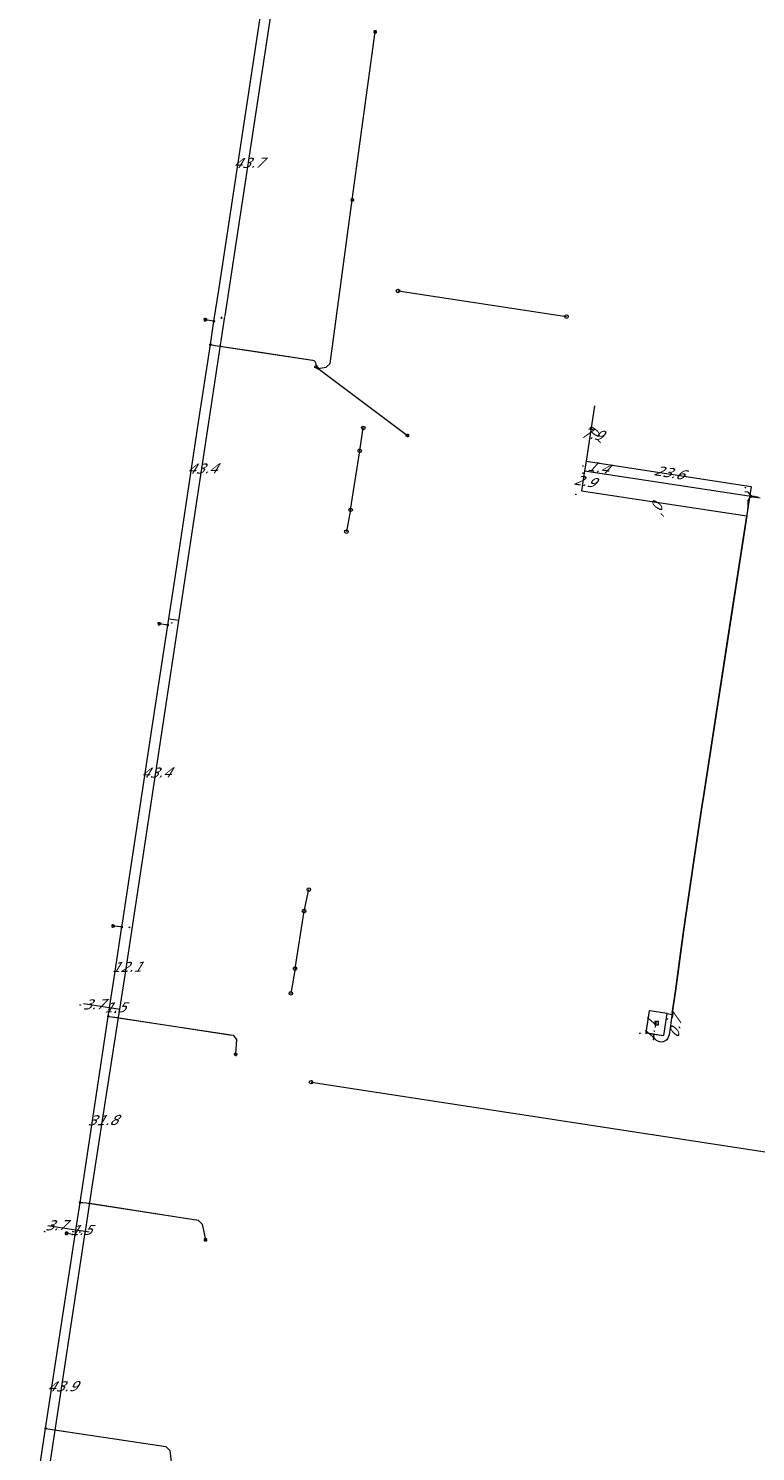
# Model space of a CAD drawing. Header units: metres. Extents: x 124576 to 133557, y 395865 to 402386.
# Tile 110 of 256: x 126199 to 126301, y 398963 to 399164. Entities that reach past the tile are written whole.
import ezdxf
from ezdxf.enums import TextEntityAlignment as Align

# ---------------------------------------------------------------- set-up
doc = ezdxf.new("R2010")
doc.units = ezdxf.units.M
doc.header["$MEASUREMENT"] = 0
for name, color, linetype, lineweight, true_color in [('LG_Laag_Spanning', 7, 'Continuous', 13, 0x960000), ('LG_Laag_Spanning_Enexis_Netbeheer_BV', 7, 'Continuous', 13, 0x960000), ('LG_Midden_Spanning', 7, 'Continuous', 13, 0xd20000), ('LG_Midden_Spanning_Enexis_Netbeheer_BV', 7, 'Continuous', 13, 0xd20000), ('LG_Riool_Vrij_Verval_Gemeente_Tilburg_Ruimtelijke_Uitvoering', 7, 'Continuous', 13, 0xca00a0), ('LG_unet-4_Brabant_Water', 5, 'Continuous', 13, 0x0000ff)]:
    doc.layers.add(name, color=color, linetype=linetype, lineweight=lineweight, true_color=true_color)
for name, color, linetype, lineweight in [('LG_Laag_Spanning_P_Enexis_Netbeheer_BV', 7, 'Continuous', 0), ('LG_Midden_Spanning_P_Enexis_Netbeheer_BV', 7, 'Continuous', 0), ('LG_Riool_Onder_Druk_P_Gemeente_Tilburg_Ruimtelijke_Uitvoering', 7, 'Continuous', 0), ('LG_Riool_Vrij_Verval_P_Gemeente_Tilburg_Ruimtelijke_Uitvoering', 7, 'Continuous', 0), ('MV_Laag_Spanning', 7, 'Continuous', 0), ('MV_Laag_Spanning_lijn', 7, 'Continuous', 0), ('MV_Laag_Spanning_pijl', 7, 'Continuous', 0), ('MV_Midden_Spanning', 7, 'Continuous', 0), ('MV_Midden_Spanning_lijn', 7, 'Continuous', 0), ('MV_Midden_Spanning_pijl', 7, 'Continuous', 0), ('MV_unet-4', 7, 'Continuous', 0)]:
    doc.layers.add(name, color=color, linetype=linetype, lineweight=lineweight)
doc.styles.add('Klic_Annotatie', font='verdanai.ttf', dxfattribs={"oblique": 20, "height": 1.4})
doc.styles.add('Style-Arial Narrow', font='ARIALN.TTF')

# ---------------------------------------------------------------- blocks, each defined once
blk = doc.blocks.new('Mof')
at = {"layer": 'LG_Laag_Spanning_P_Enexis_Netbeheer_BV'}
h = blk.add_hatch(color=256, dxfattribs=at)
edge = h.paths.add_edge_path()
edge.add_arc((0, 0), 2, 0, 360)
blk = doc.blocks.new('Streetlight')
at = {"layer": 'LG_Laag_Spanning_P_Enexis_Netbeheer_BV'}
for p, q in [((-1.8, 1.8), (-1.1, 1.1)), ((0, 2.5), (0, 1.5)), ((1.8, 1.8), (1.1, 1.1)), ((-1.1, -1.1), (-1.8, -1.8)), ((0, -1.5), (0, -2.5)), ((1.1, -1.1), (1.8, -1.8))]:
    blk.add_line(p, q, dxfattribs=at)
at = {"layer": 'LG_Laag_Spanning_P_Enexis_Netbeheer_BV', "flags": 128}
for points in [[(-2.5, 0), (-1.5, 0)], [(1.5, 0), (2.5, 0)]]:
    blk.add_lwpolyline(points, dxfattribs=at)
at = {"layer": 'LG_Laag_Spanning_P_Enexis_Netbeheer_BV'}
blk.add_circle((0, 0), 1.5, dxfattribs=at)
blk = doc.blocks.new('m_pijl')
at = {"layer": 'MV_Laag_Spanning_pijl'}
blk.add_hatch(color=7, dxfattribs=at).paths.add_polyline_path([(-1, -0.3), (-1, 0), (-1, 0.3), (0, 0)])
at = {"layer": 'MV_Laag_Spanning_pijl', "flags": 128}
blk.add_lwpolyline([(-1, 0), (-1, 0.3), (0, 0), (-1, -0.3), (-1, 0)], close=True, dxfattribs=at)
blk = doc.blocks.new('m_pijl_1')
at = {"layer": 'MV_Midden_Spanning_pijl'}
blk.add_hatch(color=7, dxfattribs=at).paths.add_polyline_path([(-1, -0.3), (-1, 0), (-1, 0.3), (0, 0)])
at = {"layer": 'MV_Midden_Spanning_pijl', "flags": 128}
blk.add_lwpolyline([(-1, 0), (-1, 0.3), (0, 0), (-1, -0.3), (-1, 0)], close=True, dxfattribs=at)
blk = doc.blocks.new('Klantstation')
at = {"layer": 'LG_Laag_Spanning_P_Enexis_Netbeheer_BV', "flags": 128}
blk.add_lwpolyline([(-2.5, -2.3), (2.5, -2.3), (2.5, 2.3), (-2.5, 2.3), (-2.5, -2.3)], close=True, dxfattribs=at)
at = {"layer": 'LG_Laag_Spanning_P_Enexis_Netbeheer_BV', "color": 7, "linetype": 'Continuous', "style": 'Style-Arial Narrow'}
blk.add_text('K', height=3.5, dxfattribs=at).set_placement((0, 0), align=Align.MIDDLE_CENTER)
blk = doc.blocks.new('Klantstation_1')
at = {"layer": 'LG_Midden_Spanning_P_Enexis_Netbeheer_BV', "flags": 128}
blk.add_lwpolyline([(-2.5, -2.3), (2.5, -2.3), (2.5, 2.3), (-2.5, 2.3), (-2.5, -2.3)], close=True, dxfattribs=at)
at = {"layer": 'LG_Midden_Spanning_P_Enexis_Netbeheer_BV', "color": 7, "linetype": 'Continuous', "style": 'Style-Arial Narrow'}
blk.add_text('K', height=3.5, dxfattribs=at).set_placement((0, 0), align=Align.MIDDLE_CENTER)
blk = doc.blocks.new('Onbekend_2')
at = {"layer": 'LG_Riool_Vrij_Verval_P_Gemeente_Tilburg_Ruimtelijke_Uitvoering'}
blk.add_hatch(color=256, dxfattribs=at).paths.add_polyline_path([(-0.3, -1.1, -0.262633), (0.2, 0.2), (0.6, 0.5, 0.379827), (0.7, 1.3), (0.7, 1.3, 0.228508), (0, 1.5), (0, 1.5, 0.459053), (-0.8, 0.8), (-1.3, 0.9, -0.414214), (-0.1, 2, -0.243799), (1.1, 1.5, -0.379827), (0.9, 0.1), (0.5, -0.2, 0.262633), (0.2, -1.1), (-0.2, -1.1)])
blk.add_circle((0, 0), 2.5, dxfattribs=at)
at = {"layer": 'LG_Riool_Vrij_Verval_P_Gemeente_Tilburg_Ruimtelijke_Uitvoering', "extrusion": (0, 0, -1)}
blk.add_solid([(0.3, -2.1), (-0.2, -2.1), (0.3, -1.5), (-0.2, -1.5)], dxfattribs=at)
blk = doc.blocks.new('Onbekend')
at = {"layer": 'LG_Riool_Onder_Druk_P_Gemeente_Tilburg_Ruimtelijke_Uitvoering'}
blk.add_hatch(color=256, dxfattribs=at).paths.add_polyline_path([(-0.3, -1.1, -0.262633), (0.2, 0.2), (0.6, 0.5, 0.379827), (0.7, 1.3), (0.7, 1.3, 0.228508), (0, 1.5), (0, 1.5, 0.459053), (-0.8, 0.8), (-1.3, 0.9, -0.414214), (-0.1, 2, -0.243799), (1.1, 1.5, -0.379827), (0.9, 0.1), (0.5, -0.2, 0.262633), (0.2, -1.1), (-0.2, -1.1)])
blk.add_circle((0, 0), 2.5, dxfattribs=at)
at = {"layer": 'LG_Riool_Onder_Druk_P_Gemeente_Tilburg_Ruimtelijke_Uitvoering', "extrusion": (0, 0, -1)}
blk.add_solid([(0.3, -2.1), (-0.2, -2.1), (0.3, -1.5), (-0.2, -1.5)], dxfattribs=at)

msp = doc.modelspace()

# ---------------------------------------------------------------- linework, layer by layer
at = {"layer": 'LG_Laag_Spanning', "flags": 128}
msp.add_lwpolyline([(126288.43, 399021.66), (126288.43, 399021.66), (126288.43, 399021.66), (126288.43, 399021.66), (126288.43, 399021.66), (126288.44, 399021.66), (126288.44, 399021.66), (126288.44, 399021.66), (126288.44, 399021.66), (126288.44, 399021.67), (126288.44, 399021.67), (126288.91, 399024.78), (126288.91, 399024.78), (126288.91, 399024.78), (126288.91, 399024.78), (126288.91, 399024.78), (126288.91, 399024.78), (126288.91, 399024.78), (126288.91, 399024.78), (126288.91, 399024.78), (126288.91, 399024.79), (126288.91, 399024.79), (126288.91, 399024.79), (126288.9, 399024.79), (126286.38, 399025.17), (126286.38, 399025.17), (126286.37, 399025.17), (126286.37, 399025.17), (126286.37, 399025.17), (126286.37, 399025.17), (126286.37, 399025.17), (126286.37, 399025.17), (126286.37, 399025.17), (126286.37, 399025.17), (126286.37, 399025.17), (126286.37, 399025.16), (126286.37, 399025.16), (126285.89, 399022.05), (126285.89, 399022.05), (126285.89, 399022.05), (126285.89, 399022.05), (126285.89, 399022.05), (126285.89, 399022.05), (126285.89, 399022.05), (126285.89, 399022.05), (126285.9, 399022.05), (126285.9, 399022.04), (126285.9, 399022.04), (126285.9, 399022.04), (126285.9, 399022.04), (126288.43, 399021.66), (126288.43, 399021.66), (126288.43, 399021.66)], dxfattribs=at)
at = {"layer": 'LG_Laag_Spanning_Enexis_Netbeheer_BV'}
for p, q in [((126244.46, 399139.65), (126247.68, 399163.35)), ((126224.94, 399122.49), (126223.72, 399122.72)), ((126224.44, 399119.2), (126225.11, 399119.1)), ((126225.11, 399119.1), (126238.85, 399117.03)), ((126218.43, 399079.62), (126217.24, 399079.8)), ((126211.95, 399037), (126210.72, 399037.13)), ((126210.65, 399024.3), (126227.46, 399021.73)), ((126206.93, 398998.06), (126222.74, 398995.61)), ((126205.35, 398993.57), (126204.15, 398993.75)), ((126201.83, 398966.13), (126218.14, 398963.68))]:
    msp.add_line(p, q, dxfattribs=at)
at = {"layer": 'LG_Laag_Spanning_Enexis_Netbeheer_BV', "flags": 128}
for points in [[(126224.44, 399119.2), (126224.94, 399122.49), (126225.61, 399126.9), (126231.5, 399165.67), (126235.2, 399189.98), (126238.01, 399208.51), (126238.15, 399209.41), (126239.76, 399219.96), (126243.95, 399247.57), (126244.48, 399251.06), (126244.63, 399252.05), (126244.63, 399252.06), (126245.04, 399254.76), (126247.05, 399267.97), (126247.34, 399269.89), (126247.65, 399271.87), (126251.14, 399293.9), (126257.98, 399337.14), (126258.18, 399338.38), (126258.54, 399340.7), (126258.85, 399342.67), (126262.93, 399369.32), (126263.07, 399370.24)], [(126224.44, 399119.2), (126224.94, 399122.49), (126225.61, 399126.9), (126231.5, 399165.67), (126235.2, 399189.98), (126238.01, 399208.51), (126238.15, 399209.41), (126239.76, 399219.96), (126243.95, 399247.57), (126244.48, 399251.06), (126244.63, 399252.05), (126244.63, 399252.06), (126245.04, 399254.76), (126247.05, 399267.97), (126247.34, 399269.89), (126247.65, 399271.87), (126251.14, 399293.9), (126257.98, 399337.14), (126258.18, 399338.38), (126258.54, 399340.7), (126258.85, 399342.67), (126262.93, 399369.32), (126263.07, 399370.24)], [(126239.63, 399115.85), (126240.78, 399116), (126241.35, 399116.56), (126244.46, 399139.65)], [(126198.77, 398950.28), (126201.19, 398966.22), (126204.27, 398986.47), (126205.35, 398993.57), (126205.45, 398994.22), (126206.04, 398998.11), (126206.51, 399001.2), (126210.03, 399024.38), (126210.86, 399029.81), (126211.95, 399037), (126212.03, 399037.56), (126215.91, 399063.05), (126216.75, 399068.59), (126218.43, 399079.62), (126219.4, 399085.99), (126222.78, 399108.27), (126224.44, 399119.2)], [(126198.77, 398950.28), (126201.19, 398966.22), (126204.27, 398986.47), (126205.35, 398993.57), (126205.45, 398994.22), (126206.04, 398998.11), (126206.51, 399001.2), (126210.03, 399024.38), (126210.86, 399029.81), (126211.95, 399037), (126212.03, 399037.56), (126215.91, 399063.05), (126216.75, 399068.59), (126218.43, 399079.62), (126219.4, 399085.99), (126222.78, 399108.27), (126224.44, 399119.2)], [(126224.44, 399119.2), (126225.11, 399119.1), (126238.85, 399117.03), (126239.12, 399116.91), (126239.31, 399116.56), (126239.34, 399116.07), (126239.61, 399115.87)], [(126225.11, 399119.1), (126231.24, 399118.17), (126238.85, 399117.03)], [(126225.11, 399119.1), (126231.24, 399118.17), (126238.85, 399117.03)], [(126238.85, 399117.03), (126239.12, 399116.91), (126239.31, 399116.56), (126239.34, 399116.07), (126239.61, 399115.87)], [(126239.61, 399115.87), (126239.63, 399115.85), (126252.23, 399106.38)], [(126239.61, 399115.87), (126239.63, 399115.85), (126252.23, 399106.38)], [(126210.03, 399024.38), (126210.16, 399024.37), (126211.15, 399024.23), (126227.63, 399021.71), (126228.1, 399021.13), (126228, 399019.03)], [(126206.04, 398998.11), (126206.43, 398998.1), (126207.43, 398998), (126222.71, 398995.62), (126223.3, 398995.05), (126223.74, 398992.84)], [(126201.19, 398966.22), (126218.15, 398963.68), (126218.7, 398963.11), (126218.95, 398961.08)]]:
    msp.add_lwpolyline(points, dxfattribs=at)
at = {"layer": 'LG_Midden_Spanning', "flags": 128}
msp.add_lwpolyline([(126288.43, 399021.66), (126288.43, 399021.66), (126288.43, 399021.66), (126288.43, 399021.66), (126288.43, 399021.66), (126288.44, 399021.66), (126288.44, 399021.66), (126288.44, 399021.66), (126288.44, 399021.66), (126288.44, 399021.67), (126288.44, 399021.67), (126288.91, 399024.78), (126288.91, 399024.78), (126288.91, 399024.78), (126288.91, 399024.78), (126288.91, 399024.78), (126288.91, 399024.78), (126288.91, 399024.78), (126288.91, 399024.78), (126288.91, 399024.78), (126288.91, 399024.79), (126288.91, 399024.79), (126288.91, 399024.79), (126288.9, 399024.79), (126286.38, 399025.17), (126286.38, 399025.17), (126286.37, 399025.17), (126286.37, 399025.17), (126286.37, 399025.17), (126286.37, 399025.17), (126286.37, 399025.17), (126286.37, 399025.17), (126286.37, 399025.17), (126286.37, 399025.17), (126286.37, 399025.17), (126286.37, 399025.16), (126286.37, 399025.16), (126285.89, 399022.05), (126285.89, 399022.05), (126285.89, 399022.05), (126285.89, 399022.05), (126285.89, 399022.05), (126285.89, 399022.05), (126285.89, 399022.05), (126285.89, 399022.05), (126285.9, 399022.05), (126285.9, 399022.04), (126285.9, 399022.04), (126285.9, 399022.04), (126285.9, 399022.04), (126286.98, 399021.88), (126288.43, 399021.66), (126288.43, 399021.66), (126288.43, 399021.66)], dxfattribs=at)
at = {"layer": 'LG_Midden_Spanning_Enexis_Netbeheer_BV', "flags": 128}
for points in [[(126301.73, 399097.68), (126301.31, 399097.74), (126301.23, 399097.76), (126301.16, 399097.77), (126301.16, 399097.77), (126301.1, 399097.77), (126301.04, 399097.77), (126301.03, 399097.77), (126300.98, 399097.77), (126300.97, 399097.76), (126300.93, 399097.76), (126300.88, 399097.75), (126300.87, 399097.74), (126300.79, 399097.72), (126300.77, 399097.71), (126300.72, 399097.69), (126300.66, 399097.66), (126300.57, 399097.59), (126300.54, 399097.56), (126300.44, 399097.46), (126300.37, 399097.35), (126300.34, 399097.29), (126300.28, 399097.13), (126300.26, 399096.97), (126300.25, 399096.41), (126300.22, 399095.8), (126300.15, 399095.19), (126300.13, 399095.02), (126294.09, 399055.96), (126293.79, 399053.98), (126292.6, 399046.05), (126292.32, 399044.07), (126291.49, 399038.32), (126291.21, 399036.34), (126290.05, 399027.94), (126289.61, 399024.82), (126289.3, 399022.75), (126289.15, 399021.79), (126289.1, 399021.54), (126289, 399021.3), (126288.82, 399021.07), (126288.57, 399020.89), (126288.53, 399020.86), (126288.31, 399020.78), (126288.3, 399020.78), (126288.08, 399020.74), (126287.86, 399020.77), (126287.83, 399020.78), (126287.6, 399020.85), (126287.6, 399020.86), (126287.4, 399020.98), (126287.24, 399021.14), (126287.11, 399021.32), (126287.07, 399021.39), (126287.03, 399021.5), (126287, 399021.6), (126287, 399021.64), (126286.99, 399021.73), (126286.98, 399021.83), (126286.98, 399021.89)], [(126301.73, 399097.68), (126301.31, 399097.74), (126301.23, 399097.76), (126301.16, 399097.77), (126301.16, 399097.77), (126301.1, 399097.77), (126301.04, 399097.77), (126301.03, 399097.77), (126300.98, 399097.77), (126300.97, 399097.76), (126300.93, 399097.76), (126300.88, 399097.75), (126300.87, 399097.74), (126300.79, 399097.72), (126300.77, 399097.71), (126300.72, 399097.69), (126300.66, 399097.66), (126300.57, 399097.59), (126300.54, 399097.56), (126300.44, 399097.46), (126300.37, 399097.35), (126300.34, 399097.29), (126300.28, 399097.13), (126300.26, 399096.97), (126300.25, 399096.41), (126300.22, 399095.8), (126300.15, 399095.19), (126300.13, 399095.02), (126294.09, 399055.96), (126293.79, 399053.98), (126292.6, 399046.05), (126292.32, 399044.07), (126291.49, 399038.32), (126291.21, 399036.34), (126290.05, 399027.94), (126289.61, 399024.82), (126289.3, 399022.75), (126289.15, 399021.79), (126289.1, 399021.54), (126289, 399021.3), (126288.82, 399021.07), (126288.57, 399020.89), (126288.53, 399020.86), (126288.31, 399020.78), (126288.3, 399020.78), (126288.08, 399020.74), (126287.86, 399020.77), (126287.83, 399020.78), (126287.6, 399020.85), (126287.6, 399020.86), (126287.4, 399020.98), (126287.24, 399021.14), (126287.11, 399021.32), (126287.07, 399021.39), (126287.03, 399021.5), (126287, 399021.6), (126287, 399021.64), (126286.99, 399021.73), (126286.98, 399021.83), (126286.98, 399021.89)], [(126301.73, 399097.68), (126301.31, 399097.74), (126301.23, 399097.76), (126301.16, 399097.77), (126301.16, 399097.77), (126301.1, 399097.77), (126301.04, 399097.77), (126301.03, 399097.77), (126300.98, 399097.77), (126300.97, 399097.76), (126300.93, 399097.76), (126300.88, 399097.75), (126300.87, 399097.74), (126300.79, 399097.72), (126300.77, 399097.71), (126300.72, 399097.69), (126300.66, 399097.66), (126300.57, 399097.59), (126300.54, 399097.56), (126300.44, 399097.46), (126300.37, 399097.35), (126300.34, 399097.29), (126300.28, 399097.13), (126300.26, 399096.97), (126300.25, 399096.41), (126300.22, 399095.8), (126300.15, 399095.19), (126300.13, 399095.02)], [(126289.61, 399024.82), (126290.05, 399027.94), (126290.98, 399034.65), (126291.21, 399036.34), (126291.49, 399038.32), (126292.32, 399044.07), (126292.6, 399046.05), (126293.79, 399053.98), (126294.09, 399055.96), (126297.88, 399080.48), (126300.13, 399095.02)], [(126289.61, 399024.82), (126290.05, 399027.94), (126290.98, 399034.65), (126291.21, 399036.34), (126291.49, 399038.32), (126292.32, 399044.07), (126292.6, 399046.05), (126293.79, 399053.98), (126294.09, 399055.96), (126297.88, 399080.48), (126300.13, 399095.02)], [(126289.61, 399024.82), (126290.05, 399027.94), (126290.98, 399034.65), (126291.21, 399036.34), (126291.49, 399038.32), (126292.32, 399044.07), (126292.6, 399046.05), (126293.79, 399053.98), (126294.09, 399055.96), (126297.88, 399080.48), (126300.13, 399095.02)], [(126300.13, 399095.02), (126294.09, 399055.96), (126293.79, 399053.98), (126292.6, 399046.05), (126292.32, 399044.07), (126291.49, 399038.32), (126291.21, 399036.34), (126290.05, 399027.94), (126289.61, 399024.82)], [(126289.61, 399024.82), (126289.3, 399022.75), (126289.15, 399021.79), (126289.1, 399021.54), (126289, 399021.3), (126288.82, 399021.07), (126288.57, 399020.89), (126288.53, 399020.86), (126288.31, 399020.78), (126288.3, 399020.78), (126288.08, 399020.74), (126287.86, 399020.77), (126287.83, 399020.78), (126287.6, 399020.85), (126287.6, 399020.86), (126287.4, 399020.98), (126287.24, 399021.14), (126287.11, 399021.32), (126287.07, 399021.39), (126287.03, 399021.5), (126287, 399021.6), (126287, 399021.64), (126286.99, 399021.73), (126286.98, 399021.83), (126286.98, 399021.89)]]:
    msp.add_lwpolyline(points, dxfattribs=at)
at = {"layer": 'LG_Riool_Vrij_Verval_Gemeente_Tilburg_Ruimtelijke_Uitvoering'}
for p, q in [((126250.91, 399126.78), (126274.68, 399123.16)), ((126245.5, 399104.22), (126246.01, 399107.44)), ((126244.23, 399095.88), (126245.5, 399104.22)), ((126244.23, 399095.88), (126243.63, 399092.81)), ((126237.66, 399039.25), (126238.32, 399042.28)), ((126236.38, 399031.13), (126237.66, 399039.25)), ((126236.38, 399031.13), (126235.79, 399027.63)), ((126238.64, 399015.09), (126313.47, 399003.59))]:
    msp.add_line(p, q, dxfattribs=at)
at = {"layer": 'LG_unet-4_Brabant_Water', "flags": 128}
msp.add_lwpolyline([(126302, 399097.53), (126300.92, 399097.69), (126300.32, 399098.36), (126299.87, 399098.43)], dxfattribs=at)
at = {"layer": 'MV_Laag_Spanning_lijn'}
for p, q in [((126219.98, 399080.25), (126218.56, 399080.47)), ((126207.33, 398993.93), (126206.45, 398994.06))]:
    msp.add_line(p, q, dxfattribs=at)
at = {"layer": 'MV_Laag_Spanning_pijl'}
for p, q in [((126233, 399166.29), (126226.49, 399123.26)), ((126219.98, 399080.25), (126226.48, 399123.16)), ((126213.49, 399037.34), (126219.98, 399080.25)), ((126210.21, 399025.6), (126206.55, 399026.15)), ((126211.69, 399025.37), (126210.21, 399025.6)), ((126206.8, 398994.01), (126205.45, 398994.22))]:
    msp.add_line(p, q, dxfattribs=at)
at = {"layer": 'MV_Laag_Spanning_pijl', "flags": 128}
for points in [[(126211.65, 399025.38), (126212.41, 399030.2), (126213.49, 399037.34)], [(126206.8, 398994.01), (126207.72, 399000), (126209.2, 399009.74), (126211.66, 399025.44)], [(126205.45, 398994.22), (126201.79, 398994.77), (126201.49, 398994.82)], [(126200.17, 398950.46), (126206.78, 398993.86), (126206.8, 398994.01)]]:
    msp.add_lwpolyline(points, dxfattribs=at)
at = {"layer": 'MV_Midden_Spanning_lijn'}
for p, q in [((126277.23, 399101.37), (126301.03, 399097.77)), ((126300.74, 399099.18), (126300.22, 399095.8)), ((126276.81, 399098.55), (126300.13, 399095.02))]:
    msp.add_line(p, q, dxfattribs=at)
at = {"layer": 'MV_Midden_Spanning_pijl'}
for p, q in [((126278.62, 399110.54), (126277.44, 399102.73)), ((126277.23, 399101.37), (126276.81, 399098.55)), ((126277.44, 399102.73), (126277.23, 399101.37)), ((126277.44, 399102.73), (126300.74, 399099.18)), ((126288.9, 399024.78), (126289.59, 399024.67)), ((126286.98, 399021.89), (126285.9, 399022.05))]:
    msp.add_line(p, q, dxfattribs=at)

# ---------------------------------------------------------------- block references
at = {"layer": 'LG_Laag_Spanning_P_Enexis_Netbeheer_BV', "xscale": 0.1, "yscale": 0.1, "zscale": 0.1}
for name, p in [('Streetlight', (126247.68, 399163.35)), ('Streetlight', (126244.46, 399139.65)), ('Mof', (126224.94, 399122.49)), ('Streetlight', (126239.34, 399116.07)), ('Mof', (126239.63, 399115.85)), ('Streetlight', (126252.23, 399106.38)), ('Mof', (126218.43, 399079.62)), ('Mof', (126211.95, 399037)), ('Mof', (126210.03, 399024.38)), ('Klantstation', (126287.4, 399023.41)), ('Streetlight', (126228, 399019.03)), ('Mof', (126206.04, 398998.11)), ('Mof', (126205.35, 398993.57)), ('Streetlight', (126223.74, 398992.84)), ('Mof', (126201.19, 398966.22))]:
    msp.add_blockref(name, p, dxfattribs=at)
at = {"layer": 'LG_Laag_Spanning_P_Enexis_Netbeheer_BV'}
for name, p, xscale, yscale, zscale, rotation in [('Streetlight', (126223.72, 399122.72), 0.1, 0.1, 0.1, 190), ('Mof', (126224.44, 399119.2), 0.1, 0.1, 0.1, 359), ('Mof', (126239.61, 399115.87), 0.1, 0.1, 0.1, 1), ('Streetlight', (126217.24, 399079.8), 0.1, 0.1, 0.1, 189), ('Streetlight', (126210.72, 399037.13), 0.09999999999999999, 0.09999999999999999, 0.09999999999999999, 186), ('Streetlight', (126204.15, 398993.75), 0.1, 0.1, 0.1, 189)]:
    msp.add_blockref(name, p, dxfattribs=dict(at, xscale=xscale, yscale=yscale, zscale=zscale, rotation=rotation))
at = {"layer": 'LG_Midden_Spanning_P_Enexis_Netbeheer_BV', "xscale": 0.1, "yscale": 0.1, "zscale": 0.1}
msp.add_blockref('Klantstation_1', (126287.4, 399023.41), dxfattribs=at)
at = {"layer": 'LG_Riool_Onder_Druk_P_Gemeente_Tilburg_Ruimtelijke_Uitvoering', "xscale": 0.1, "yscale": 0.1, "zscale": 0.1}
msp.add_blockref('Onbekend', (126274.68, 399123.16), dxfattribs=at)
at = {"layer": 'LG_Riool_Vrij_Verval_P_Gemeente_Tilburg_Ruimtelijke_Uitvoering', "xscale": 0.1, "yscale": 0.1, "zscale": 0.1}
for p in [(126250.91, 399126.78), (126246.01, 399107.44), (126245.5, 399104.22), (126244.23, 399095.88), (126243.63, 399092.81), (126238.32, 399042.28), (126237.66, 399039.25), (126236.38, 399031.13), (126235.79, 399027.63), (126238.64, 399015.09)]:
    msp.add_blockref('Onbekend_2', p, dxfattribs=at)
at = {"layer": 'MV_Laag_Spanning_pijl', "xscale": 0.1, "yscale": 0.1, "zscale": 0.1}
for p, rotation in [((126226, 399123), 81), ((126226, 399123), 262), ((126219, 399080), 81), ((126213, 399037), 81), ((126206, 399026), 171), ((126210, 399025), 171), ((126211, 399025), 81), ((126201, 398994), 171), ((126205, 398994), 171), ((126206, 398994), 81)]:
    msp.add_blockref('m_pijl', p, dxfattribs=dict(at, rotation=rotation))
at = {"layer": 'MV_Midden_Spanning_pijl', "xscale": 0.1, "yscale": 0.1, "zscale": 0.1}
for p, rotation in [((126277, 399102), 262), ((126277, 399101), 262), ((126276, 399098), 262), ((126300, 399099), 351.9999999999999), ((126289, 399024), 351.9999999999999), ((126285, 399022), 171)]:
    msp.add_blockref('m_pijl_1', p, dxfattribs=dict(at, rotation=rotation))

# ---------------------------------------------------------------- texts
at = {"layer": 'MV_Laag_Spanning', "style": 'Klic_Annotatie', "oblique": 20}
for s, p in [('43.7', (126229.76, 399144.86)), ('43.4', (126223.23, 399101.71)), ('43.4', (126216.73, 399058.79)), ('12.1', (126212.58, 399031.36)), ('3.7', (126207.93, 399026.08)), ('1.5', (126210.95, 399025.65)), ('31.8', (126209.2, 399009.73)), ('3.7', (126202.6, 398994.9)), ('1.5', (126206.16, 398994.22)), ('43.9', (126203.48, 398972.16))]:
    msp.add_text(s, height=1.4, rotation=1, dxfattribs=at).set_placement(p, align=Align.MIDDLE_CENTER)
at = {"layer": 'MV_Midden_Spanning', "style": 'Klic_Annotatie', "oblique": 20}
for s, rotation, p in [('7.9', 351, (126278.23, 399106.6)), ('1.4', 351, (126279.12, 399101.89)), ('23.6', 351, (126289.12, 399101.15)), ('2.9', 351, (126277.22, 399099.93)), ('1.1', 81, (126286.49, 399022.32)), ('0.7', 81, (126290.04, 399022.83))]:
    msp.add_text(s, height=1.4, rotation=rotation, dxfattribs=at).set_placement(p, align=Align.MIDDLE_CENTER)
at = {"layer": 'MV_unet-4', "style": 'Klic_Annotatie', "oblique": 20}
for rotation, p in [(88.6, (126278.65, 399106.16)), (89.8, (126287.5, 399095.79))]:
    msp.add_text(',0', height=1.4, rotation=rotation, dxfattribs=at).set_placement(p, align=Align.MIDDLE_CENTER)

doc.saveas('drawing.dxf')
